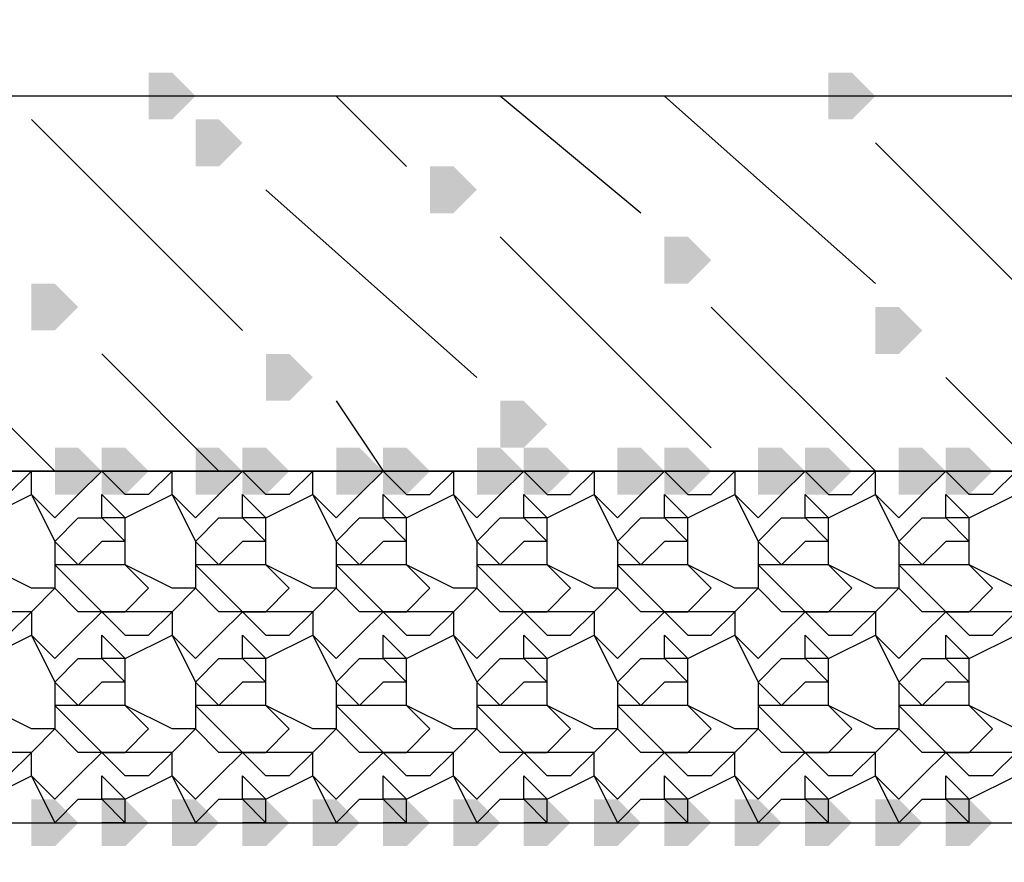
# Model space of a CAD drawing. Header units: millimetres. Extents: x 363306 to 7757304, y 1022887 to 1207196.
# Tile 85 of 256: x 792161 to 792428, y 1076331 to 1076559. Entities that reach past the tile are written whole.
import ezdxf

# ---------------------------------------------------------------- set-up
doc = ezdxf.new("R2010")
doc.units = ezdxf.units.MM
doc.layers.add('0 @ 100', color=7, linetype='Continuous')
doc.layers.add('ACO-текст', color=7, linetype='Continuous', lineweight=20)
doc.styles.add('PDF ISOCPEUR Italic', font='isocpeui.ttf')
doc.styles.add('ГОСТ 2.304', font='isocpeui.ttf')

msp = doc.modelspace()

# ---------------------------------------------------------------- hatches: boundary and pattern name
for points in [[(792196.155, 1076538.59), (792196.155, 1076544.94), (792202.505, 1076544.94), (792208.855, 1076538.59), (792202.505, 1076532.24), (792196.155, 1076532.24)], [(792380.304, 1076538.59), (792380.304, 1076544.94), (792386.654, 1076544.94), (792393.004, 1076538.59), (792386.654, 1076532.24), (792380.304, 1076532.24)], [(792208.855, 1076525.89), (792208.855, 1076532.24), (792215.205, 1076532.24), (792221.555, 1076525.89), (792215.205, 1076519.54), (792208.855, 1076519.54)], [(792272.354, 1076513.19), (792272.354, 1076519.54), (792278.704, 1076519.54), (792285.054, 1076513.19), (792278.704, 1076506.84), (792272.354, 1076506.84)], [(792335.854, 1076494.14), (792335.854, 1076500.49), (792342.204, 1076500.49), (792348.554, 1076494.14), (792342.204, 1076487.79), (792335.854, 1076487.79)], [(792164.405, 1076481.44), (792164.405, 1076487.79), (792170.755, 1076487.79), (792177.105, 1076481.44), (792170.755, 1076475.09), (792164.405, 1076475.09)], [(792393.004, 1076475.09), (792393.004, 1076481.44), (792399.354, 1076481.44), (792405.704, 1076475.09), (792399.354, 1076468.74), (792393.004, 1076468.74)], [(792227.905, 1076462.39), (792227.905, 1076468.74), (792234.255, 1076468.74), (792240.605, 1076462.39), (792234.255, 1076456.04), (792227.905, 1076456.04)], [(792291.404, 1076449.69), (792291.404, 1076456.04), (792297.754, 1076456.04), (792304.104, 1076449.69), (792297.754, 1076443.34), (792291.404, 1076443.34)], [(792170.755, 1076436.991), (792170.755, 1076443.34), (792177.105, 1076443.34), (792183.455, 1076436.991), (792177.105, 1076430.641), (792170.755, 1076430.641)], [(792183.455, 1076436.991), (792183.455, 1076443.34), (792189.805, 1076443.34), (792196.155, 1076436.991), (792189.805, 1076430.641), (792183.455, 1076430.641)], [(792208.855, 1076436.991), (792208.855, 1076443.34), (792215.205, 1076443.34), (792221.555, 1076436.991), (792215.205, 1076430.641), (792208.855, 1076430.641)], [(792221.555, 1076436.991), (792221.555, 1076443.34), (792227.905, 1076443.34), (792234.255, 1076436.991), (792227.905, 1076430.641), (792221.555, 1076430.641)], [(792246.954, 1076436.991), (792246.954, 1076443.34), (792253.304, 1076443.34), (792259.654, 1076436.991), (792253.304, 1076430.641), (792246.954, 1076430.641)], [(792259.654, 1076436.991), (792259.654, 1076443.34), (792266.004, 1076443.34), (792272.354, 1076436.991), (792266.004, 1076430.641), (792259.654, 1076430.641)], [(792285.054, 1076436.991), (792285.054, 1076443.34), (792291.404, 1076443.34), (792297.754, 1076436.991), (792291.404, 1076430.641), (792285.054, 1076430.641)], [(792297.754, 1076436.991), (792297.754, 1076443.34), (792304.104, 1076443.34), (792310.454, 1076436.991), (792304.104, 1076430.641), (792297.754, 1076430.641)], [(792323.154, 1076436.991), (792323.154, 1076443.34), (792329.504, 1076443.34), (792335.854, 1076436.991), (792329.504, 1076430.641), (792323.154, 1076430.641)], [(792335.854, 1076436.991), (792335.854, 1076443.34), (792342.204, 1076443.34), (792348.554, 1076436.991), (792342.204, 1076430.641), (792335.854, 1076430.641)], [(792361.254, 1076436.991), (792361.254, 1076443.34), (792367.604, 1076443.34), (792373.954, 1076436.991), (792367.604, 1076430.641), (792361.254, 1076430.641)], [(792373.954, 1076436.991), (792373.954, 1076443.34), (792380.304, 1076443.34), (792386.654, 1076436.991), (792380.304, 1076430.641), (792373.954, 1076430.641)], [(792399.354, 1076436.991), (792399.354, 1076443.34), (792405.704, 1076443.34), (792412.054, 1076436.991), (792405.704, 1076430.641), (792399.354, 1076430.641)], [(792412.054, 1076436.991), (792412.054, 1076443.34), (792418.404, 1076443.34), (792424.753, 1076436.991), (792418.404, 1076430.641), (792412.054, 1076430.641)], [(792164.405, 1076341.741), (792164.405, 1076348.091), (792170.755, 1076348.091), (792177.105, 1076341.741), (792170.755, 1076335.391), (792164.405, 1076335.391)], [(792164.405, 1076341.741), (792164.405, 1076348.091), (792170.755, 1076348.091), (792177.105, 1076341.741), (792170.755, 1076335.391), (792164.405, 1076335.391)], [(792183.455, 1076341.741), (792183.455, 1076348.091), (792189.805, 1076348.091), (792196.155, 1076341.741), (792189.805, 1076335.391), (792183.455, 1076335.391)], [(792202.505, 1076341.741), (792202.505, 1076348.091), (792208.855, 1076348.091), (792215.205, 1076341.741), (792208.855, 1076335.391), (792202.505, 1076335.391)], [(792202.505, 1076341.741), (792202.505, 1076348.091), (792208.855, 1076348.091), (792215.205, 1076341.741), (792208.855, 1076335.391), (792202.505, 1076335.391)], [(792221.555, 1076341.741), (792221.555, 1076348.091), (792227.905, 1076348.091), (792234.255, 1076341.741), (792227.905, 1076335.391), (792221.555, 1076335.391)], [(792240.605, 1076341.741), (792240.605, 1076348.091), (792246.954, 1076348.091), (792253.304, 1076341.741), (792246.954, 1076335.391), (792240.605, 1076335.391)], [(792240.605, 1076341.741), (792240.605, 1076348.091), (792246.954, 1076348.091), (792253.304, 1076341.741), (792246.954, 1076335.391), (792240.605, 1076335.391)], [(792259.654, 1076341.741), (792259.654, 1076348.091), (792266.004, 1076348.091), (792272.354, 1076341.741), (792266.004, 1076335.391), (792259.654, 1076335.391)], [(792278.704, 1076341.741), (792278.704, 1076348.091), (792285.054, 1076348.091), (792291.404, 1076341.741), (792285.054, 1076335.391), (792278.704, 1076335.391)], [(792278.704, 1076341.741), (792278.704, 1076348.091), (792285.054, 1076348.091), (792291.404, 1076341.741), (792285.054, 1076335.391), (792278.704, 1076335.391)], [(792297.754, 1076341.741), (792297.754, 1076348.091), (792304.104, 1076348.091), (792310.454, 1076341.741), (792304.104, 1076335.391), (792297.754, 1076335.391)], [(792316.804, 1076341.741), (792316.804, 1076348.091), (792323.154, 1076348.091), (792329.504, 1076341.741), (792323.154, 1076335.391), (792316.804, 1076335.391)], [(792316.804, 1076341.741), (792316.804, 1076348.091), (792323.154, 1076348.091), (792329.504, 1076341.741), (792323.154, 1076335.391), (792316.804, 1076335.391)], [(792335.854, 1076341.741), (792335.854, 1076348.091), (792342.204, 1076348.091), (792348.554, 1076341.741), (792342.204, 1076335.391), (792335.854, 1076335.391)], [(792354.904, 1076341.741), (792354.904, 1076348.091), (792361.254, 1076348.091), (792367.604, 1076341.741), (792361.254, 1076335.391), (792354.904, 1076335.391)], [(792354.904, 1076341.741), (792354.904, 1076348.091), (792361.254, 1076348.091), (792367.604, 1076341.741), (792361.254, 1076335.391), (792354.904, 1076335.391)], [(792373.954, 1076341.741), (792373.954, 1076348.091), (792380.304, 1076348.091), (792386.654, 1076341.741), (792380.304, 1076335.391), (792373.954, 1076335.391)], [(792393.004, 1076341.741), (792393.004, 1076348.091), (792399.354, 1076348.091), (792405.704, 1076341.741), (792399.354, 1076335.391), (792393.004, 1076335.391)], [(792393.004, 1076341.741), (792393.004, 1076348.091), (792399.354, 1076348.091), (792405.704, 1076341.741), (792399.354, 1076335.391), (792393.004, 1076335.391)], [(792393.004, 1076341.741), (792393.004, 1076348.091), (792399.354, 1076348.091), (792405.704, 1076341.741), (792399.354, 1076335.391), (792393.004, 1076335.391)], [(792412.054, 1076341.741), (792412.054, 1076348.091), (792418.404, 1076348.091), (792424.753, 1076341.741), (792418.404, 1076335.391), (792412.054, 1076335.391)]]:
    msp.add_hatch(color=7).paths.add_polyline_path(points)

# ---------------------------------------------------------------- linework, layer by layer
at = {"color": 7, "lineweight": 25, "elevation": 0}
for points in [[(790498.724, 1075687.695), (795098.089, 1075687.695), (795098.089, 1076538.59), (793929.695, 1076538.59), (793929.695, 1076189.342), (794329.743, 1076189.342), (794329.743, 1075789.294), (794418.643, 1075789.294), (794418.643, 1075687.695), (792996.25, 1075687.695), (792996.25, 1075789.294), (793110.55, 1075789.294), (793110.55, 1076538.59), (791535.758, 1076538.59), (791535.758, 1075789.294), (791637.358, 1075789.294), (791637.358, 1075687.695), (791034.111, 1075687.695), (791034.111, 1075789.294), (791135.711, 1075789.294), (791135.711, 1076411.591), (790498.724, 1076392.856)], [(792266.004, 1076519.54), (792246.954, 1076538.59)], [(792329.504, 1076506.84), (792291.404, 1076538.59)], [(792393.004, 1076487.79), (792335.854, 1076538.59)], [(792221.555, 1076475.09), (792164.405, 1076532.24)], [(792450.153, 1076468.74), (792393.004, 1076525.89)], [(792285.054, 1076462.39), (792227.905, 1076513.19)], [(792348.554, 1076443.34), (792291.404, 1076500.49)], [(792094.555, 1076436.991), (792088.205, 1076436.991), (792088.205, 1076430.641), (792094.555, 1076424.291), (792100.905, 1076430.641), (792107.255, 1076436.991), (792113.605, 1076430.641), (792119.955, 1076430.641), (792126.305, 1076436.991), (792126.305, 1076430.641), (792132.655, 1076424.291), (792139.005, 1076430.641), (792145.355, 1076436.991), (792151.705, 1076430.641), (792158.055, 1076430.641), (792164.405, 1076436.991), (792170.755, 1076436.991), (792119.955, 1076487.79)], [(792246.954, 1076456.04), (792259.654, 1076436.991), (792266.004, 1076430.641), (792272.354, 1076430.641), (792278.704, 1076436.991), (792278.704, 1076430.641), (792285.054, 1076424.291), (792291.404, 1076430.641), (792297.754, 1076436.991), (792304.104, 1076430.641), (792310.454, 1076430.641), (792316.804, 1076436.991), (792316.804, 1076430.641), (792323.154, 1076417.941), (792323.154, 1076411.591), (792323.154, 1076405.241), (792316.804, 1076405.241), (792304.104, 1076411.591), (792304.104, 1076417.941), (792304.104, 1076424.291), (792316.804, 1076430.641), (792323.154, 1076424.291), (792329.504, 1076430.641), (792335.854, 1076436.991), (792342.204, 1076430.641), (792348.554, 1076430.641), (792354.904, 1076436.991), (792354.904, 1076430.641), (792361.254, 1076424.291), (792367.604, 1076430.641), (792373.954, 1076436.991), (792380.304, 1076430.641), (792386.654, 1076430.641), (792393.004, 1076436.991), (792348.554, 1076481.44)], [(792266.004, 1076436.991), (792259.654, 1076436.991), (792253.304, 1076436.991), (792259.654, 1076436.991), (792253.304, 1076430.641), (792246.954, 1076424.291), (792240.605, 1076430.641), (792240.605, 1076436.991), (792234.255, 1076430.641), (792227.905, 1076430.641), (792221.555, 1076436.991), (792215.205, 1076436.991), (792183.455, 1076468.74)], [(792412.054, 1076462.39), (792437.453, 1076436.991), (792431.103, 1076436.991), (792424.753, 1076430.641), (792418.404, 1076430.641), (792412.054, 1076436.991), (792405.704, 1076430.641), (792399.354, 1076424.291), (792393.004, 1076430.641), (792393.004, 1076436.991), (792399.354, 1076436.991)], [(792246.954, 1076436.991), (792240.605, 1076436.991), (792234.255, 1076436.991), (792227.905, 1076436.991), (792221.555, 1076436.991), (792215.205, 1076430.641), (792208.855, 1076424.291), (792202.505, 1076430.641), (792208.855, 1076417.941), (792208.855, 1076411.591), (792208.855, 1076405.241), (792202.505, 1076405.241), (792189.805, 1076411.591), (792189.805, 1076417.941), (792189.805, 1076424.291), (792202.505, 1076430.641), (792202.505, 1076436.991), (792196.155, 1076430.641), (792189.805, 1076430.641), (792183.455, 1076436.991), (792177.105, 1076430.641), (792170.755, 1076424.291), (792164.405, 1076430.641), (792170.755, 1076417.941), (792170.755, 1076411.591), (792170.755, 1076405.241), (792164.405, 1076405.241), (792151.705, 1076411.591)], [(792151.705, 1076424.291), (792164.405, 1076430.641), (792164.405, 1076436.991), (792158.055, 1076436.991)], [(792208.855, 1076436.991), (792202.505, 1076436.991), (792196.155, 1076436.991), (792189.805, 1076436.991), (792183.455, 1076436.991), (792177.105, 1076436.991), (792183.455, 1076436.991), (792189.805, 1076436.991)], [(792215.205, 1076436.991), (792221.555, 1076436.991), (792227.905, 1076436.991)], [(792285.054, 1076436.991), (792278.704, 1076436.991), (792272.354, 1076436.991), (792266.004, 1076436.991), (792259.654, 1076436.991)], [(792323.154, 1076436.991), (792316.804, 1076436.991), (792310.454, 1076436.991), (792304.104, 1076436.991), (792297.754, 1076436.991), (792291.404, 1076436.991), (792297.754, 1076436.991), (792304.104, 1076436.991)], [(792361.254, 1076436.991), (792354.904, 1076436.991), (792348.554, 1076436.991), (792342.204, 1076436.991), (792335.854, 1076436.991), (792329.504, 1076436.991), (792335.854, 1076436.991), (792342.204, 1076436.991)], [(792393.004, 1076436.991), (792386.654, 1076436.991), (792380.304, 1076436.991)], [(792431.103, 1076436.991), (792424.753, 1076436.991), (792418.404, 1076436.991), (792412.054, 1076436.991), (792405.704, 1076436.991), (792412.054, 1076436.991), (792418.404, 1076436.991)], [(792431.103, 1076405.241), (792418.404, 1076411.591), (792418.404, 1076417.941), (792418.404, 1076424.291), (792431.103, 1076430.641)], [(792431.103, 1076398.891), (792424.753, 1076398.891), (792418.404, 1076398.891), (792412.054, 1076398.891), (792405.704, 1076398.891), (792399.354, 1076405.241), (792393.004, 1076398.891), (792386.654, 1076398.891), (792380.304, 1076398.891), (792373.954, 1076398.891), (792367.604, 1076398.891), (792361.254, 1076405.241), (792354.904, 1076398.891), (792348.554, 1076398.891), (792342.204, 1076398.891), (792335.854, 1076398.891), (792329.504, 1076398.891), (792323.154, 1076405.241), (792316.804, 1076398.891), (792310.454, 1076398.891), (792304.104, 1076398.891), (792297.754, 1076398.891), (792291.404, 1076398.891), (792285.054, 1076405.241), (792278.704, 1076398.891), (792272.354, 1076398.891), (792266.004, 1076398.891), (792259.654, 1076398.891), (792253.304, 1076398.891), (792246.954, 1076405.241), (792240.605, 1076398.891), (792234.255, 1076398.891), (792227.905, 1076398.891), (792221.555, 1076398.891), (792215.205, 1076398.891), (792208.855, 1076405.241), (792202.505, 1076398.891), (792196.155, 1076398.891), (792189.805, 1076398.891), (792183.455, 1076398.891), (792177.105, 1076398.891), (792170.755, 1076405.241), (792164.405, 1076398.891), (792158.055, 1076398.891)], [(792158.055, 1076392.541), (792164.405, 1076398.891), (792164.405, 1076392.541), (792170.755, 1076379.841), (792170.755, 1076373.491), (792170.755, 1076367.141), (792164.405, 1076367.141), (792151.705, 1076373.491)], [(792151.705, 1076386.191), (792164.405, 1076392.541), (792170.755, 1076386.191), (792177.105, 1076392.541), (792183.455, 1076398.891), (792189.805, 1076392.541), (792196.155, 1076392.541), (792202.505, 1076398.891), (792202.505, 1076392.541), (792208.855, 1076379.841), (792208.855, 1076373.491), (792208.855, 1076367.141), (792202.505, 1076367.141), (792189.805, 1076373.491), (792189.805, 1076379.841), (792189.805, 1076386.191), (792202.505, 1076392.541), (792208.855, 1076386.191), (792215.205, 1076392.541), (792221.555, 1076398.891), (792227.905, 1076392.541), (792234.255, 1076392.541), (792240.605, 1076398.891), (792240.605, 1076392.541), (792246.954, 1076379.841), (792246.954, 1076373.491), (792246.954, 1076367.141), (792240.605, 1076367.141), (792227.905, 1076373.491), (792227.905, 1076379.841), (792227.905, 1076386.191), (792240.605, 1076392.541), (792246.954, 1076386.191), (792253.304, 1076392.541), (792259.654, 1076398.891), (792266.004, 1076392.541), (792272.354, 1076392.541), (792278.704, 1076398.891), (792278.704, 1076392.541), (792285.054, 1076379.841), (792285.054, 1076373.491), (792285.054, 1076367.141), (792278.704, 1076367.141), (792266.004, 1076373.491), (792266.004, 1076379.841), (792266.004, 1076386.191), (792278.704, 1076392.541), (792285.054, 1076386.191), (792291.404, 1076392.541), (792297.754, 1076398.891), (792304.104, 1076392.541), (792310.454, 1076392.541), (792316.804, 1076398.891), (792316.804, 1076392.541), (792323.154, 1076379.841), (792323.154, 1076373.491), (792323.154, 1076367.141), (792316.804, 1076367.141), (792304.104, 1076373.491), (792304.104, 1076379.841), (792304.104, 1076386.191), (792316.804, 1076392.541), (792323.154, 1076386.191), (792329.504, 1076392.541), (792335.854, 1076398.891), (792342.204, 1076392.541), (792348.554, 1076392.541), (792354.904, 1076398.891), (792354.904, 1076392.541), (792361.254, 1076379.841), (792361.254, 1076373.491), (792361.254, 1076367.141), (792354.904, 1076367.141), (792342.204, 1076373.491), (792342.204, 1076379.841), (792342.204, 1076386.191), (792354.904, 1076392.541), (792361.254, 1076386.191), (792367.604, 1076392.541), (792373.954, 1076398.891), (792380.304, 1076392.541), (792386.654, 1076392.541), (792393.004, 1076398.891), (792393.004, 1076392.541), (792399.354, 1076379.841), (792399.354, 1076373.491), (792399.354, 1076367.141), (792393.004, 1076367.141), (792380.304, 1076373.491), (792380.304, 1076379.841), (792380.304, 1076386.191), (792393.004, 1076392.541), (792399.354, 1076386.191), (792405.704, 1076392.541), (792412.054, 1076398.891), (792418.404, 1076392.541), (792424.753, 1076392.541), (792431.103, 1076398.891)], [(792431.103, 1076367.141), (792418.404, 1076373.491), (792418.404, 1076379.841), (792418.404, 1076386.191), (792431.103, 1076392.541)], [(792431.103, 1076360.791), (792424.753, 1076354.441), (792418.404, 1076354.441), (792412.054, 1076360.791), (792405.704, 1076354.441), (792399.354, 1076348.091), (792393.004, 1076354.441), (792393.004, 1076360.791), (792386.654, 1076360.791), (792380.304, 1076360.791), (792386.654, 1076367.141), (792380.304, 1076373.491), (792367.604, 1076373.491), (792361.254, 1076379.841), (792367.604, 1076386.191), (792373.954, 1076386.191), (792380.304, 1076379.841), (792373.954, 1076379.841), (792367.604, 1076373.491), (792361.254, 1076373.491), (792367.604, 1076367.141), (792373.954, 1076360.791), (792380.304, 1076360.791), (792373.954, 1076360.791), (792367.604, 1076360.791), (792361.254, 1076367.141), (792354.904, 1076360.791), (792348.554, 1076354.441), (792342.204, 1076354.441), (792335.854, 1076360.791), (792329.504, 1076354.441), (792323.154, 1076348.091), (792316.804, 1076354.441), (792316.804, 1076360.791), (792310.454, 1076360.791), (792304.104, 1076360.791), (792310.454, 1076367.141), (792304.104, 1076373.491), (792291.404, 1076373.491), (792285.054, 1076379.841), (792291.404, 1076386.191), (792297.754, 1076386.191), (792304.104, 1076379.841), (792297.754, 1076379.841), (792291.404, 1076373.491), (792285.054, 1076373.491), (792291.404, 1076367.141), (792297.754, 1076360.791), (792304.104, 1076360.791), (792297.754, 1076360.791), (792291.404, 1076360.791), (792285.054, 1076367.141), (792278.704, 1076360.791), (792272.354, 1076354.441), (792266.004, 1076354.441), (792259.654, 1076360.791), (792253.304, 1076354.441), (792246.954, 1076348.091), (792240.605, 1076354.441), (792240.605, 1076360.791), (792234.255, 1076360.791), (792227.905, 1076360.791), (792234.255, 1076367.141), (792227.905, 1076373.491), (792215.205, 1076373.491), (792208.855, 1076379.841), (792215.205, 1076386.191), (792221.555, 1076386.191), (792227.905, 1076379.841), (792221.555, 1076379.841), (792215.205, 1076373.491), (792208.855, 1076373.491), (792215.205, 1076367.141), (792221.555, 1076360.791), (792227.905, 1076360.791), (792221.555, 1076360.791), (792215.205, 1076360.791), (792208.855, 1076367.141), (792202.505, 1076360.791), (792196.155, 1076354.441), (792189.805, 1076354.441), (792183.455, 1076360.791), (792177.105, 1076354.441), (792170.755, 1076348.091), (792164.405, 1076354.441), (792164.405, 1076360.791), (792158.055, 1076360.791)], [(792431.103, 1076360.791), (792424.753, 1076360.791), (792418.404, 1076360.791), (792424.753, 1076367.141), (792418.404, 1076373.491), (792405.704, 1076373.491), (792399.354, 1076373.491), (792405.704, 1076367.141), (792412.054, 1076360.791), (792418.404, 1076360.791), (792412.054, 1076360.791), (792405.704, 1076360.791), (792399.354, 1076367.141), (792393.004, 1076360.791), (792386.654, 1076354.441), (792380.304, 1076354.441), (792373.954, 1076360.791), (792367.604, 1076354.441), (792361.254, 1076348.091), (792354.904, 1076354.441), (792354.904, 1076360.791), (792348.554, 1076360.791), (792342.204, 1076360.791), (792348.554, 1076367.141), (792342.204, 1076373.491), (792329.504, 1076373.491), (792323.154, 1076373.491), (792329.504, 1076367.141), (792335.854, 1076360.791), (792342.204, 1076360.791), (792335.854, 1076360.791), (792329.504, 1076360.791), (792323.154, 1076367.141), (792316.804, 1076360.791), (792310.454, 1076354.441), (792304.104, 1076354.441), (792297.754, 1076360.791), (792291.404, 1076354.441), (792285.054, 1076348.091), (792278.704, 1076354.441), (792278.704, 1076360.791), (792272.354, 1076360.791), (792266.004, 1076360.791), (792272.354, 1076367.141), (792266.004, 1076373.491), (792253.304, 1076373.491), (792246.954, 1076373.491), (792253.304, 1076367.141), (792259.654, 1076360.791), (792266.004, 1076360.791), (792259.654, 1076360.791), (792253.304, 1076360.791), (792246.954, 1076367.141), (792240.605, 1076360.791), (792234.255, 1076354.441), (792227.905, 1076354.441), (792221.555, 1076360.791), (792215.205, 1076354.441), (792208.855, 1076348.091), (792202.505, 1076354.441), (792202.505, 1076360.791), (792196.155, 1076360.791), (792189.805, 1076360.791), (792196.155, 1076367.141), (792189.805, 1076373.491), (792177.105, 1076373.491), (792170.755, 1076373.491), (792177.105, 1076367.141), (792183.455, 1076360.791), (792189.805, 1076360.791), (792183.455, 1076360.791), (792177.105, 1076360.791), (792170.755, 1076367.141), (792164.405, 1076360.791), (792158.055, 1076354.441)], [(792151.705, 1076348.091), (792164.405, 1076354.441), (792170.755, 1076341.741), (792177.105, 1076348.091), (792183.455, 1076348.091), (792183.455, 1076354.441), (792189.805, 1076348.091), (792183.455, 1076348.091), (792189.805, 1076341.741), (792189.805, 1076348.091), (792202.505, 1076354.441), (792208.855, 1076341.741), (792215.205, 1076348.091), (792221.555, 1076348.091), (792227.905, 1076341.741), (792227.905, 1076348.091), (792240.605, 1076354.441), (792246.954, 1076341.741), (792253.304, 1076348.091), (792259.654, 1076348.091), (792259.654, 1076354.441), (792266.004, 1076348.091), (792259.654, 1076348.091), (792266.004, 1076341.741), (792266.004, 1076348.091), (792278.704, 1076354.441), (792285.054, 1076341.741), (792291.404, 1076348.091), (792297.754, 1076348.091), (792304.104, 1076341.741), (792304.104, 1076348.091), (792316.804, 1076354.441), (792323.154, 1076341.741), (792329.504, 1076348.091), (792335.854, 1076348.091), (792335.854, 1076354.441), (792342.204, 1076348.091), (792335.854, 1076348.091), (792342.204, 1076341.741), (792342.204, 1076348.091), (792354.904, 1076354.441), (792361.254, 1076341.741), (792367.604, 1076348.091), (792373.954, 1076348.091), (792380.304, 1076341.741), (792380.304, 1076348.091), (792393.004, 1076354.441), (792399.354, 1076341.741), (792405.704, 1076348.091), (792412.054, 1076348.091), (792412.054, 1076354.441), (792418.404, 1076348.091), (792412.054, 1076348.091), (792418.404, 1076341.741), (792418.404, 1076348.091), (792431.103, 1076354.441)], [(792189.805, 1076341.741), (792183.455, 1076341.741)], [(792227.905, 1076341.741), (792221.555, 1076341.741)], [(792266.004, 1076341.741), (792259.654, 1076341.741)], [(792304.104, 1076341.741), (792297.754, 1076341.741)], [(792342.204, 1076341.741), (792335.854, 1076341.741)], [(792380.304, 1076341.741), (792373.954, 1076341.741)], [(792418.404, 1076341.741), (792412.054, 1076341.741)]]:
    msp.add_lwpolyline(points, dxfattribs=at)
for points in [[(793110.55, 1076538.59), (791535.758, 1076538.59), (791535.758, 1076436.991), (793110.55, 1076436.991)], [(793110.55, 1076436.991), (791535.758, 1076436.991), (791535.758, 1076341.741), (793110.55, 1076341.741)], [(792380.304, 1076436.991), (792373.954, 1076436.991), (792367.604, 1076436.991), (792373.954, 1076436.991)], [(792183.455, 1076430.641), (792189.805, 1076424.291), (792183.455, 1076424.291)], [(792221.555, 1076430.641), (792227.905, 1076424.291), (792221.555, 1076424.291)], [(792246.954, 1076417.941), (792246.954, 1076411.591), (792246.954, 1076405.241), (792240.605, 1076405.241), (792227.905, 1076411.591), (792227.905, 1076417.941), (792227.905, 1076424.291), (792240.605, 1076430.641)], [(792259.654, 1076430.641), (792266.004, 1076424.291), (792259.654, 1076424.291)], [(792285.054, 1076417.941), (792285.054, 1076411.591), (792285.054, 1076405.241), (792278.704, 1076405.241), (792266.004, 1076411.591), (792266.004, 1076417.941), (792266.004, 1076424.291), (792278.704, 1076430.641)], [(792297.754, 1076430.641), (792304.104, 1076424.291), (792297.754, 1076424.291)], [(792335.854, 1076430.641), (792342.204, 1076424.291), (792335.854, 1076424.291)], [(792361.254, 1076417.941), (792361.254, 1076411.591), (792361.254, 1076405.241), (792354.904, 1076405.241), (792342.204, 1076411.591), (792342.204, 1076417.941), (792342.204, 1076424.291), (792354.904, 1076430.641)], [(792373.954, 1076430.641), (792380.304, 1076424.291), (792373.954, 1076424.291)], [(792399.354, 1076417.941), (792399.354, 1076411.591), (792399.354, 1076405.241), (792393.004, 1076405.241), (792380.304, 1076411.591), (792380.304, 1076417.941), (792380.304, 1076424.291), (792393.004, 1076430.641)], [(792412.054, 1076430.641), (792418.404, 1076424.291), (792412.054, 1076424.291)], [(792170.755, 1076417.941), (792177.105, 1076424.291), (792183.455, 1076424.291), (792189.805, 1076417.941), (792183.455, 1076417.941), (792177.105, 1076411.591)], [(792208.855, 1076417.941), (792215.205, 1076424.291), (792221.555, 1076424.291), (792227.905, 1076417.941), (792221.555, 1076417.941), (792215.205, 1076411.591)], [(792246.954, 1076417.941), (792253.304, 1076424.291), (792259.654, 1076424.291), (792266.004, 1076417.941), (792259.654, 1076417.941), (792253.304, 1076411.591)], [(792285.054, 1076417.941), (792291.404, 1076424.291), (792297.754, 1076424.291), (792304.104, 1076417.941), (792297.754, 1076417.941), (792291.404, 1076411.591)], [(792323.154, 1076417.941), (792329.504, 1076424.291), (792335.854, 1076424.291), (792342.204, 1076417.941), (792335.854, 1076417.941), (792329.504, 1076411.591)], [(792361.254, 1076417.941), (792367.604, 1076424.291), (792373.954, 1076424.291), (792380.304, 1076417.941), (792373.954, 1076417.941), (792367.604, 1076411.591)], [(792399.354, 1076417.941), (792405.704, 1076424.291), (792412.054, 1076424.291), (792418.404, 1076417.941), (792412.054, 1076417.941), (792405.704, 1076411.591)], [(792189.805, 1076398.891), (792196.155, 1076405.241), (792189.805, 1076411.591), (792177.105, 1076411.591), (792170.755, 1076411.591), (792177.105, 1076405.241), (792183.455, 1076398.891)], [(792227.905, 1076398.891), (792234.255, 1076405.241), (792227.905, 1076411.591), (792215.205, 1076411.591), (792208.855, 1076411.591), (792215.205, 1076405.241), (792221.555, 1076398.891)], [(792266.004, 1076398.891), (792272.354, 1076405.241), (792266.004, 1076411.591), (792253.304, 1076411.591), (792246.954, 1076411.591), (792253.304, 1076405.241), (792259.654, 1076398.891)], [(792304.104, 1076398.891), (792310.454, 1076405.241), (792304.104, 1076411.591), (792291.404, 1076411.591), (792285.054, 1076411.591), (792291.404, 1076405.241), (792297.754, 1076398.891)], [(792342.204, 1076398.891), (792348.554, 1076405.241), (792342.204, 1076411.591), (792329.504, 1076411.591), (792323.154, 1076411.591), (792329.504, 1076405.241), (792335.854, 1076398.891)], [(792380.304, 1076398.891), (792386.654, 1076405.241), (792380.304, 1076411.591), (792367.604, 1076411.591), (792361.254, 1076411.591), (792367.604, 1076405.241), (792373.954, 1076398.891)], [(792418.404, 1076398.891), (792424.753, 1076405.241), (792418.404, 1076411.591), (792405.704, 1076411.591), (792399.354, 1076411.591), (792405.704, 1076405.241), (792412.054, 1076398.891)], [(792183.455, 1076392.541), (792189.805, 1076386.191), (792183.455, 1076386.191)], [(792221.555, 1076392.541), (792227.905, 1076386.191), (792221.555, 1076386.191)], [(792259.654, 1076392.541), (792266.004, 1076386.191), (792259.654, 1076386.191)], [(792297.754, 1076392.541), (792304.104, 1076386.191), (792297.754, 1076386.191)], [(792335.854, 1076392.541), (792342.204, 1076386.191), (792335.854, 1076386.191)], [(792373.954, 1076392.541), (792380.304, 1076386.191), (792373.954, 1076386.191)], [(792412.054, 1076392.541), (792418.404, 1076386.191), (792412.054, 1076386.191)], [(792170.755, 1076379.841), (792177.105, 1076386.191), (792183.455, 1076386.191), (792189.805, 1076379.841), (792183.455, 1076379.841), (792177.105, 1076373.491)], [(792246.954, 1076379.841), (792253.304, 1076386.191), (792259.654, 1076386.191), (792266.004, 1076379.841), (792259.654, 1076379.841), (792253.304, 1076373.491)], [(792323.154, 1076379.841), (792329.504, 1076386.191), (792335.854, 1076386.191), (792342.204, 1076379.841), (792335.854, 1076379.841), (792329.504, 1076373.491)], [(792399.354, 1076379.841), (792405.704, 1076386.191), (792412.054, 1076386.191), (792418.404, 1076379.841), (792412.054, 1076379.841), (792405.704, 1076373.491)], [(792221.555, 1076354.441), (792227.905, 1076348.091), (792221.555, 1076348.091)], [(792297.754, 1076354.441), (792304.104, 1076348.091), (792297.754, 1076348.091)], [(792373.954, 1076354.441), (792380.304, 1076348.091), (792373.954, 1076348.091)]]:
    msp.add_lwpolyline(points, close=True, dxfattribs=at)

# ---------------------------------------------------------------- texts
at = {"layer": '0 @ 100', "color": 7, "insert": (761996.908, 1075986.433), "char_height": 318.940213, "width": 19697.5359, "attachment_point": 4, "style": 'ГОСТ 2.304'}
msp.add_mtext('\\pi5457.36288;{\\fISOCPEUR|b1|i1|c204|p34;Характеристика участка строительства:\\P\\pi0;\\P}Расчетная зимняя температура воздух 15 °С.\\PСкоростной напор ветра   - 38кг/м2.\\PВес снегового покрова    - 50кг/м2.\\PКлассификация зданий по функциональной пожарной опасности - Ф 4.1 \\PКоэффициент надежности по назначению - 0.95\\P\\P^IПроектом разработано подъёмник для мало мобильных граждан населения грузоподъемностью 250 кг. скоростью 0,25 см/с. Двери шахт подъёмника противопожарные с пределом огнестойкости El 30. Подъёмники оборудованы кабинами габаритами 1500х1500 мм, ширина дверей кабины обеспечивает проезд инвалидной коляски. Для экстренных случаев подъёмник оснащен дополнительным аккумулятором и механическим спуском для безопасного спуска пассажира в нулевую отметку. Так же в дверях подъёмника установлены замки датчики которые открываются с ключевыми картами, чтобы открыть двери подъёмника.\\P^IС внешней и внутренней стороны наружных стен предусмотрено обшивка из аквапанелей толщиной 12,5мм с утеплением из минераловатной ваты на кварцевой основе, А =0,040 Вт/мС, толщиной 100мм. (по теплотехническому расчету). Наружная отделка из органическое стекло.\\P^IПодрядчик обязан предоставить заказчику сертификаты соответствия и пожарной безопасности на фасадную систему и все применяемые в данной системе материалы и изделия.\\PКонструкции, изделия и материалы применены по действующим стандартам, ТУ, сертификатам. На путях эвакуации используются отделочные материалы, соответствующие требованиям п. 5.25 ШНК 2.01.02-04.\\PОтделка стен с внутренней стороны окраска водоэмульсионными красками светлых тонов. Во внутренней и наружной отделке использованы современные отделочные материалы используемые на территории Республики Узбекистан.\\P^IКрыша - скатная из металлических профилированных листов с полимерными покрытиями с обеих сторон толщ.0,55мм по металлическим конструкциям.\\P^IПо периметру наружных стен устраивается бетонная отмостка. Бетон кл.В 7,5 шириной 1000 мм, толщиной 50 мм по гравийному основанию толщиной 100 мм -150 мм.\\P^IВсе строительно-монтажные работы вести согласно указаний соответствующих строительных норм и проекта производства работ (П.П.Р.) на основании ШНК 3.01.01 - 03 и КМК 3.01.02 - 00.', dxfattribs=at)
at = {"layer": 'ACO-текст', "insert": (672490.308, 1084593.003), "char_height": 300, "width": 19682.58846, "attachment_point": 1, "style": 'PDF ISOCPEUR Italic'}
msp.add_mtext('\\pi-600,l900,t900;{\\H1.1429x;\\C0;Примечание:}\\P1.^IОбщие указания и грунтовые условия смотри на листе КP-7. \\P2.^IСоединения пересечений стержней арматуры выполнять вязаными стальной  отожженной проволокой d=0.8-1.0мм.\\P3.^IСтыки арматуры должны иметь длину перепуска  L=600мм для d=16А400, L=800мм для d=20А400, L=900мм для d=22А400 \\P4.^IСтыки стержней внахлестку должны располагаться вразбежку. При этом площадь сечения рабочих стержней, стыкуемых в одном месте, должна быть не более 50% общей плошади сечения арматуры. \\P5.^IУказания по выполнению арматурных, опалубочных, бетонных работ, допуски при установке арматуры и опалубки, устройству рабочих швов, уходу за бетоном см. КМК 3.03.01-98.', dxfattribs=at)

doc.saveas('drawing.dxf')
